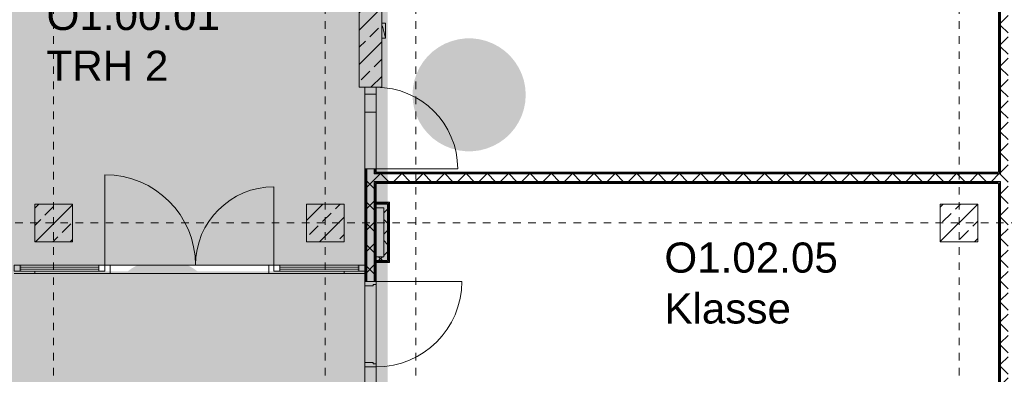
# Model space of a CAD drawing. Header units: metres. Extents: x -52 to 123, y -78 to 33.
# Tile 99 of 114: x 49.11 to 62.16, y 10.89 to 15.6. Entities that reach past the tile are written whole.
import ezdxf

# ---------------------------------------------------------------- set-up
doc = ezdxf.new("R2010")
doc.units = ezdxf.units.M
doc.linetypes.add('Rasterlinie', pattern=[0.019, 0.01, -0.003, 0.003, -0.003])
doc.linetypes.add('Über Schnittebene 1', pattern=[0.001, 0, -0.001])
for name, color, linetype, lineweight in [('A_Detailelemente', 7, 'Continuous', 9), ('A_Fassadenelemente', 7, 'Continuous', 9), ('A_Fassadenpfosten', 7, 'Continuous', 9), ('A_Geschossdecken', 7, 'Continuous', 9), ('A_Raster', 7, 'Continuous', 9), ('A_Räume_Beschriftung', 7, 'Continuous', 9), ('A_Skelettbau', 7, 'Continuous', 9), ('A_Tragwerksstützen', 7, 'Continuous', 9), ('A_Tragwerksstützen_Stahlbeton', 7, 'Continuous', 9), ('A_Türen', 7, 'Continuous', 9), ('A_Türen_Rahmen', 7, 'Continuous', 9), ('A_Wände', 7, 'Continuous', 9), ('A_Wände_Schraffur', 7, 'Continuous', 18), ('Allgemeines Modell', 7, 'Continuous', 9)]:
    doc.layers.add(name, color=color, linetype=linetype, lineweight=lineweight)
doc.styles.add('Arial_B', font='txt', dxfattribs={"height": 0.4})
pattern_1 = [(45, (1.421, 2.104), (-0.2283955, 0.2283955), []), (45, (1.649, 2.104), (-0.2283955, 0.2283955), [0.161, -0.081])]
pattern_2 = [(45, (1.421, 2.104), (-0.14142136, 0.14142136), []), (135, (1.421, 2.104), (-0.14142136, -0.14142136), [])]

# ---------------------------------------------------------------- blocks, each defined once
blk = doc.blocks.new('STB Stütze - rechteckig - STB 50 x 50-V2-BS_Übersicht_O1_BRANDSCHUTZ')
at = {"layer": 'A_Tragwerksstützen'}
h = blk.add_hatch(dxfattribs=at)
h.set_pattern_fill('FP_6', color=256, style=0, pattern_type=2)
h.set_pattern_definition([(45, (-48.135, -10.799), (-0.2283955, 0.2283955), []), (45, (-47.907, -10.799), (-0.2283955, 0.2283955), [0.161, -0.081])])
h.paths.add_polyline_path([(0.25, -0.25), (0.25, 0.25), (-0.25, 0.25), (-0.25, -0.25)], flags=0)
at = {"layer": 'A_Tragwerksstützen_Stahlbeton', "lineweight": 18}
for p, q in [((0.25, 0.25), (-0.25, 0.25)), ((-0.25, 0.25), (-0.25, -0.25)), ((0.25, -0.25), (0.25, 0.25)), ((-0.25, -0.25), (0.25, -0.25))]:
    blk.add_line(p, q, dxfattribs=at)
blk = doc.blocks.new('Systemelement - Verglasung-1804720-BS_Übersicht_O1_BRANDSCHUTZ')
at = {"layer": 'A_Fassadenelemente'}
for p, q in [((0.522, 0.015), (-0.522, 0.015)), ((-0.522, 0.015), (-0.522, -0.015)), ((-0.522, -0.015), (0.522, -0.015))]:
    blk.add_line(p, q, dxfattribs=at)
blk = doc.blocks.new('Pfosten rechteckig - 80x155-1804718-BS_Übersicht_O1_BRANDSCHUTZ')
at = {"layer": 'A_Fassadenpfosten'}
for p, q in [((50.156, 12.343), (49.112, 12.343)), ((50.156, 12.263), (49.112, 12.263))]:
    blk.add_line(p, q, dxfattribs=at)
blk = doc.blocks.new('Pfosten rechteckig - 80x80-1804613-BS_Übersicht_O1_BRANDSCHUTZ')
at = {"layer": 'A_Fassadenpfosten'}
for p, q in [((-0.08, 0.04), (0, 0.04)), ((-0.08, -0.04), (-0.08, 0.04)), ((0, 0.04), (0, -0.04)), ((0, -0.04), (-0.08, -0.04))]:
    blk.add_line(p, q, dxfattribs=at)
blk = doc.blocks.new('Systemelement - Verglasung-V57-BS_Übersicht_O1_BRANDSCHUTZ')
at = {"layer": 'A_Fassadenelemente'}
for p, q in [((0.522, 0.015), (-0.522, 0.015)), ((0.522, -0.015), (0.522, 0.015)), ((-0.522, -0.015), (0.522, -0.015))]:
    blk.add_line(p, q, dxfattribs=at)
blk = doc.blocks.new('Pfosten rechteckig - 80x155-1804816-BS_Übersicht_O1_BRANDSCHUTZ')
at = {"layer": 'A_Fassadenpfosten'}
for p, q in [((53.6, 12.343), (52.556, 12.343)), ((53.6, 12.263), (52.556, 12.263))]:
    blk.add_line(p, q, dxfattribs=at)
blk = doc.blocks.new('GSH_Fassade_Tuer_2flg - I_Glass_Grau-6173621-BS_Übersicht_O1_BRANDSCHUTZ')
at = {"layer": 'A_Türen'}
for p, q in [((-1.12, 0.04), (-1.12, 1.24)), ((1.12, 0.04), (1.12, 1.08)), ((-1.2, 0.04), (-1.12, 0.04)), ((-1.2, -0.04), (-1.2, 0.04)), ((-1.12, 0.04), (-1.12, -0.04)), ((1.12, 0.04), (1.2, 0.04)), ((1.12, -0.04), (1.12, 0.04)), ((1.2, 0.04), (1.2, -0.04)), ((-1.12, -0.04), (-1.2, -0.04)), ((1.2, -0.04), (1.12, -0.04))]:
    blk.add_line(p, q, dxfattribs=at)
for centre, radius, start, end in [((-1.12, 0.04), 1.2, 0, 90), ((1.12, 0.04), 1.04, 90, 180)]:
    blk.add_arc(centre, radius, start, end, dxfattribs=at)
blk = doc.blocks.new('Pfosten rechteckig - 80x80-1804618-BS_Übersicht_O1_BRANDSCHUTZ')
at = {"layer": 'A_Fassadenpfosten'}
for p, q in [((0, 0.04), (-0.08, 0.04)), ((-0.08, 0.04), (-0.08, -0.04)), ((0, -0.04), (0, 0.04)), ((-0.08, -0.04), (0, -0.04))]:
    blk.add_line(p, q, dxfattribs=at)
blk = doc.blocks.new('GSH_Tuer_I_1flg_SZ_OL - 1080x3200_2135_Voll-4240629-BS_Übersicht_O1_BRANDSCHUTZ')
at = {"layer": 'A_Türen'}
blk.add_line((0.54, 1.169), (0.54, 0.089), dxfattribs=at)
at = {"layer": 'A_Türen', "linetype": 'Über Schnittebene 1'}
for p, q in [((-0.54, 0.089), (0.54, 0.089)), ((-0.54, -0.061), (0.48, -0.061))]:
    blk.add_line(p, q, dxfattribs=at)
at = {"layer": 'A_Türen'}
blk.add_arc((0.54, 0.089), 1.08, 90, 180, dxfattribs=at)
blk = doc.blocks.new('GSH_Tuer_I_1flg_SZ_OL_SL - 1800_1135x3200_2135_Voll-4240669-BS_Übersicht_O1_BRANDSCHUTZ')
at = {"layer": 'A_Türen', "linetype": 'Über Schnittebene 1'}
for p, q in [((0.9, 0.061), (-0.9, 0.061)), ((-0.9, -0.089), (0.9, -0.089))]:
    blk.add_line(p, q, dxfattribs=at)
at = {"layer": 'A_Türen'}
for p, q in [((-0.235, -0.089), (-0.9, -0.089)), ((0.9, -1.224), (0.9, -0.089))]:
    blk.add_line(p, q, dxfattribs=at)
blk.add_arc((0.9, -0.089), 1.135, 180, 270, dxfattribs=at)
at = {"layer": 'A_Türen_Rahmen'}
for p, q in [((-0.9, 0.061), (-0.84, 0.061)), ((-0.84, 0.061), (-0.84, -0.089)), ((-0.84, 0.061), (-0.235, 0.061)), ((-0.235, 0.061), (-0.175, 0.061)), ((-0.235, -0.089), (-0.235, 0.061)), ((-0.175, 0.061), (-0.175, -0.049)), ((0.84, 0.061), (0.9, 0.061)), ((0.84, -0.049), (0.84, 0.061)), ((-0.84, -0.089), (-0.9, -0.089)), ((-0.235, -0.089), (-0.84, -0.089)), ((-0.195, -0.089), (-0.235, -0.089)), ((-0.195, -0.049), (-0.195, -0.089)), ((-0.175, -0.049), (-0.195, -0.049)), ((0.86, -0.049), (0.84, -0.049)), ((0.86, -0.089), (0.86, -0.049)), ((0.9, -0.089), (0.86, -0.089))]:
    blk.add_line(p, q, dxfattribs=at)
blk = doc.blocks.new('GSH_Bestand_BD_RE - BD-V83-BS_Übersicht_O1_BRANDSCHUTZ')
at = {"layer": 'A_Detailelemente'}
for p, q in [((-0.1, 0.1), (-0.06, -0.06)), ((-0.1, -0.1), (-0.1, 0.1)), ((-0.1, 0.1), (-0.05, 0.1)), ((-0.1, 0.1), (-0.05, 0.1)), ((-0.1, -0.1), (-0.1, 0.1)), ((-0.1, 0.1), (-0.06, -0.06)), ((-0.05, -0.1), (-0.1, -0.1)), ((-0.05, -0.1), (-0.1, -0.1)), ((-0.06, -0.06), (-0.05, -0.062)), ((-0.06, -0.06), (-0.05, -0.062))]:
    blk.add_line(p, q, dxfattribs=at)

msp = doc.modelspace()

# ---------------------------------------------------------------- hatches: boundary and pattern name
at = {"layer": 'A_Detailelemente', "true_color": 0x499c4b}
msp.add_hatch(color=95, dxfattribs=at).paths.add_polyline_path([(49.163, 12.343), (53.606, 12.343), (53.606, 24.153), (49.032, 24.153), (49.032, 12.343), (49.131, 12.343)], flags=0)
at = {"layer": 'A_Detailelemente', "true_color": 0xebdb14}
for points in [[(49.032, 5.078), (49.032, 12.263), (49.131, 12.263), (49.131, 12.343), (49.032, 12.343), (49.032, 21.913), (48.731, 21.913), (48.731, 5.078), (49.031, 5.078)], [(53.68, 5.078), (53.981, 5.078), (53.981, 21.913), (53.606, 21.913), (53.606, 12.343), (53.581, 12.343), (53.581, 12.263), (53.68, 12.263), (53.68, 5.401)]]:
    msp.add_hatch(color=40, dxfattribs=at).paths.add_polyline_path(points, flags=0)
at = {"layer": 'A_Detailelemente', "true_color": 0x8cc6ff}
msp.add_hatch(color=151, dxfattribs=at).paths.add_polyline_path([(55.015, 13.855), (55.11, 13.855), (55.203, 13.866), (55.294, 13.89), (55.382, 13.925), (55.464, 13.97), (55.541, 14.025), (55.609, 14.09), (55.669, 14.162), (55.72, 14.242), (55.76, 14.327), (55.789, 14.417), (55.807, 14.509), (55.813, 14.603), (55.807, 14.697), (55.789, 14.79), (55.76, 14.879), (55.72, 14.964), (55.669, 15.044), (55.609, 15.117), (55.541, 15.181), (55.464, 15.236), (55.382, 15.282), (55.294, 15.316), (55.203, 15.34), (55.11, 15.352), (55.015, 15.352), (54.922, 15.34), (54.831, 15.316), (54.743, 15.282), (54.661, 15.236), (54.584, 15.181), (54.516, 15.117), (54.456, 15.044), (54.405, 14.964), (54.365, 14.879), (54.336, 14.79), (54.318, 14.697), (54.313, 14.603), (54.318, 14.509), (54.336, 14.417), (54.365, 14.327), (54.405, 14.242), (54.456, 14.162), (54.516, 14.09), (54.584, 14.025), (54.661, 13.97), (54.743, 13.925), (54.831, 13.89), (54.922, 13.866)], flags=0)
at = {"layer": 'A_Detailelemente', "true_color": 0xf77448}
msp.add_hatch(color=23, dxfattribs=at).paths.add_polyline_path([(50.704, 12.263), (51.459, 12.263), (51.401, 12.305), (51.329, 12.343), (50.666, 12.343), (50.598, 12.305), (50.54, 12.263), (50.68, 12.263)], flags=0)
at = {"layer": 'A_Detailelemente', "true_color": 0xc2e2c4}
msp.add_hatch(color=254, dxfattribs=at).paths.add_polyline_path([(49.106, -33.267), (53.706, -33.267), (53.706, -16.422), (54.28, -16.422), (54.28, -11.847), (53.68, -11.847), (53.68, 12.263), (49.032, 12.263), (49.032, -33.267), (49.102, -33.267)], flags=0)
at = {"layer": 'A_Tragwerksstützen_Stahlbeton'}
h = msp.add_hatch(dxfattribs=at)
h.set_pattern_fill('FP_3', color=256, style=0, pattern_type=2)
h.set_pattern_definition(pattern_1)
h.paths.add_polyline_path([(53.406, 12.653), (53.406, 13.153), (52.906, 13.153), (52.906, 12.653)], flags=0)
h = msp.add_hatch(dxfattribs=at)
h.set_pattern_fill('FP_3', color=256, style=0, pattern_type=2)
h.set_pattern_definition(pattern_1)
h.paths.add_polyline_path([(61.306, 12.653), (61.806, 12.653), (61.806, 13.153), (61.306, 13.153)], flags=0)
at = {"layer": 'A_Wände_Schraffur', "lineweight": 9}
h = msp.add_hatch(dxfattribs=at)
h.set_pattern_fill('FP_2', color=256, style=0, pattern_type=2)
h.set_pattern_definition(pattern_2)
h.paths.add_polyline_path([(62.106, 5.078), (62.206, 5.078), (62.206, 16.578), (62.106, 16.578), (62.106, 6.645)], flags=0)
h.paths.add_polyline_path([(62.106, 17.658), (62.206, 17.658), (62.206, 21.928), (62.106, 21.928), (62.106, 20.138)], flags=0)
h = msp.add_hatch(dxfattribs=at)
h.set_pattern_fill('FP_3', color=256, style=0, pattern_type=2)
h.set_pattern_definition(pattern_1)
h.paths.add_polyline_path([(53.681, 14.703), (53.906, 14.703), (53.906, 21.903), (53.606, 21.903), (53.606, 14.703)], flags=0)
h = msp.add_hatch(dxfattribs=at)
h.set_pattern_fill('FP_2', color=256, style=0, pattern_type=2)
h.set_pattern_definition(pattern_2)
h.paths.add_polyline_path([(53.706, 5.078), (53.806, 5.078), (53.806, 10.328), (53.706, 10.328), (53.706, 5.359)], flags=0)
h.paths.add_polyline_path([(53.806, 12.128), (53.806, 13.583), (53.706, 13.583), (53.706, 12.128), (53.737, 12.128)], flags=0)
h = msp.add_hatch(dxfattribs=at)
h.set_pattern_fill('FP_2', color=256, style=0, pattern_type=2)
h.set_pattern_definition(pattern_2)
h.paths.add_polyline_path([(53.906, 13.453), (62.106, 13.453), (62.106, 13.553), (53.806, 13.553), (53.806, 13.453), (53.831, 13.453)], flags=0)
h.paths.add_polyline_path([(69.289, 13.453), (69.306, 13.453), (69.306, 13.553), (62.206, 13.553), (62.206, 13.453), (69.289, 13.453)], flags=0)
h = msp.add_hatch(dxfattribs=at)
h.set_pattern_fill('FP_2', color=256, style=0, pattern_type=2)
h.set_pattern_definition(pattern_2)
h.paths.add_polyline_path([(53.831, 12.403), (53.981, 12.403), (53.981, 13.153), (53.831, 13.153), (53.831, 13.103), (53.931, 13.103), (53.931, 12.453), (53.831, 12.453)], flags=0)

# ---------------------------------------------------------------- linework, layer by layer
at = {"layer": 'A_Geschossdecken'}
for p, q in [((53.681, 13.623), (53.681, 14.703)), ((53.831, 14.703), (53.831, 13.623)), ((50.236, 12.343), (52.476, 12.343)), ((53.681, 12.231), (49.031, 12.231)), ((53.681, 11.053), (53.681, 12.068)), ((53.831, 12.088), (53.831, 11.033))]:
    msp.add_line(p, q, dxfattribs=at)
at = {"layer": 'A_Raster', "linetype": 'Rasterlinie'}
for p, q in [((49.556, -64.12), (49.556, 31.557)), ((53.156, -64.12), (53.156, 31.557)), ((54.356, -64.12), (54.356, 31.557)), ((61.556, -64.12), (61.556, 31.557)), ((9.846, 12.903), (94.587, 12.903))]:
    msp.add_line(p, q, dxfattribs=at)
at = {"layer": 'A_Skelettbau'}
for p, q in [((53.831, 14.613), (53.681, 14.613)), ((53.831, 14.373), (53.681, 14.373)), ((50.306, 12.231), (50.306, 12.343)), ((52.406, 12.343), (52.406, 12.231)), ((49.306, 12.231), (49.306, 12.263)), ((53.406, 12.263), (53.406, 12.231))]:
    msp.add_line(p, q, dxfattribs=at)
at = {"layer": 'A_Tragwerksstützen_Stahlbeton', "lineweight": 18}
for p, q in [((53.406, 13.153), (52.906, 13.153)), ((52.906, 13.153), (52.906, 12.653)), ((53.406, 12.653), (53.406, 13.153)), ((61.806, 13.153), (61.306, 13.153)), ((61.306, 13.153), (61.306, 12.653)), ((61.806, 12.653), (61.806, 13.153)), ((52.906, 12.653), (53.406, 12.653)), ((61.306, 12.653), (61.806, 12.653))]:
    msp.add_line(p, q, dxfattribs=at)
at = {"layer": 'A_Wände', "lineweight": 18}
for p, q in [((53.606, 21.903), (53.606, 14.703)), ((53.906, 14.703), (53.906, 21.903)), ((62.081, 16.578), (62.081, 13.578)), ((53.606, 14.703), (53.906, 14.703)), ((53.681, 13.623), (53.681, 12.128)), ((53.831, 13.623), (53.681, 13.623)), ((53.831, 13.578), (53.831, 13.623)), ((62.081, 13.578), (53.831, 13.578)), ((53.831, 12.128), (53.831, 13.428)), ((53.831, 13.428), (62.081, 13.428)), ((62.081, 13.428), (62.081, 5.078)), ((54.006, 13.178), (53.831, 13.178)), ((54.006, 12.378), (54.006, 13.178)), ((53.831, 12.378), (54.006, 12.378)), ((53.681, 12.128), (53.831, 12.128))]:
    msp.add_line(p, q, dxfattribs=at)
at = {"layer": 'A_Wände'}
for p, q in [((62.094, 16.578), (62.094, 13.566)), ((62.106, 16.578), (62.106, 13.553)), ((53.694, 13.623), (53.694, 12.128)), ((53.706, 13.623), (53.706, 12.128)), ((53.806, 13.553), (53.806, 13.623)), ((53.819, 13.623), (53.819, 13.566)), ((62.106, 13.553), (53.806, 13.553)), ((53.806, 13.453), (53.806, 12.128)), ((62.106, 13.453), (53.806, 13.453)), ((62.081, 13.566), (53.819, 13.566)), ((62.106, 13.453), (62.106, 5.078)), ((53.819, 13.441), (53.819, 12.128)), ((62.081, 13.441), (53.819, 13.441)), ((62.094, 13.441), (62.094, 5.078)), ((53.994, 13.166), (53.831, 13.166)), ((53.981, 13.153), (53.831, 13.153)), ((53.931, 13.103), (53.831, 13.103)), ((53.931, 13.103), (53.931, 12.453)), ((53.981, 13.153), (53.981, 12.403)), ((53.994, 13.166), (53.994, 12.391)), ((53.831, 12.453), (53.931, 12.453)), ((53.831, 12.403), (53.981, 12.403)), ((53.831, 12.391), (53.994, 12.391))]:
    msp.add_line(p, q, dxfattribs=at)

# ---------------------------------------------------------------- block references
at = {"layer": 'A_Fassadenelemente'}
for name, p in [('Systemelement - Verglasung-1804720-BS_Übersicht_O1_BRANDSCHUTZ', (49.634, 12.303)), ('Systemelement - Verglasung-V57-BS_Übersicht_O1_BRANDSCHUTZ', (53.078, 12.303))]:
    msp.add_blockref(name, p, dxfattribs=at)
at = {"layer": 'A_Fassadenpfosten', "rotation": 180}
msp.add_blockref('Pfosten rechteckig - 80x80-1804618-BS_Übersicht_O1_BRANDSCHUTZ', (49.032, 12.303), dxfattribs=at)
at = {"layer": 'A_Fassadenpfosten'}
for name in ['Pfosten rechteckig - 80x155-1804718-BS_Übersicht_O1_BRANDSCHUTZ', 'Pfosten rechteckig - 80x155-1804816-BS_Übersicht_O1_BRANDSCHUTZ']:
    msp.add_blockref(name, (0, 0), dxfattribs=at)
at = {"layer": 'A_Fassadenpfosten', "extrusion": (0, 0, -1), "rotation": 180}
msp.add_blockref('Pfosten rechteckig - 80x80-1804613-BS_Übersicht_O1_BRANDSCHUTZ', (-53.68, 12.303), dxfattribs=at)
at = {"layer": 'A_Tragwerksstützen'}
msp.add_blockref('STB Stütze - rechteckig - STB 50 x 50-V2-BS_Übersicht_O1_BRANDSCHUTZ', (49.556, 12.903), dxfattribs=at)
at = {"layer": 'A_Türen'}
for name, p, rotation in [('GSH_Tuer_I_1flg_SZ_OL - 1080x3200_2135_Voll-4240629-BS_Übersicht_O1_BRANDSCHUTZ', (53.742, 14.163), 270.0000000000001), ('GSH_Tuer_I_1flg_SZ_OL_SL - 1800_1135x3200_2135_Voll-4240669-BS_Übersicht_O1_BRANDSCHUTZ', (53.742, 11.228), 90.0000000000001)]:
    msp.add_blockref(name, p, dxfattribs=dict(at, rotation=rotation))
msp.add_blockref('GSH_Fassade_Tuer_2flg - I_Glass_Grau-6173621-BS_Übersicht_O1_BRANDSCHUTZ', (51.356, 12.303), dxfattribs=at)
at = {"layer": 'Allgemeines Modell', "rotation": 180}
msp.add_blockref('GSH_Bestand_BD_RE - BD-V83-BS_Übersicht_O1_BRANDSCHUTZ', (53.856, 15.453), dxfattribs=at)

# ---------------------------------------------------------------- texts
at = {"layer": 'A_Räume_Beschriftung', "char_height": 0.4, "attachment_point": 1, "style": 'Arial_B'}
for s, insert, width in [('O1.00.01', (49.462, 15.863), 2.83797), ('TRH 2', (49.462, 15.189), 2.00422), ('O1.02.05', (57.651, 12.644), 2.83797), ('Klasse', (57.651, 11.969), 2.22869)]:
    msp.add_mtext(s, dxfattribs=dict(at, insert=insert, width=width))

doc.saveas('drawing.dxf')
